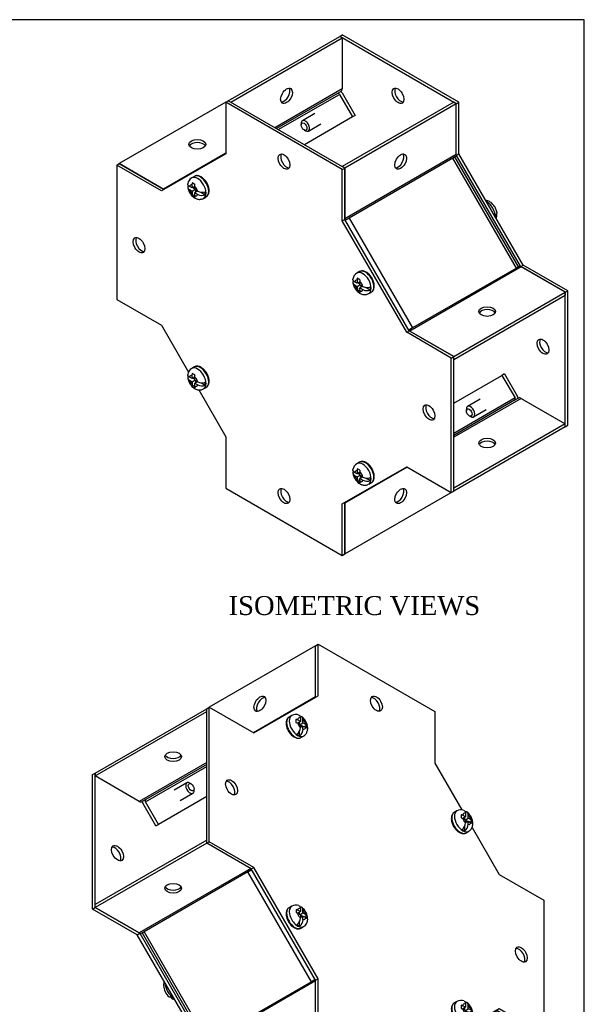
# Model space of a CAD drawing. Header units: inches. Extents: x 0.1 to 35.9, y -0.2 to 23.9.
# Tile 8 of 8: x 27 to 35.9, y 8.3 to 23.9. Entities that reach past the tile are written whole.
import ezdxf
from ezdxf.enums import TextEntityAlignment as Align

# ---------------------------------------------------------------- set-up
doc = ezdxf.new("R2010")
doc.units = ezdxf.units.IN
doc.header["$MEASUREMENT"] = 0
for name, color, linetype in [('COM55579-1', 7, 'Continuous'), ('COM55580-1', 7, 'Continuous'), ('Default', 7, 'Continuous'), ('SCS19491', 7, 'Continuous')]:
    doc.layers.add(name, color=color, linetype=linetype)
doc.styles.add('SEACAD_Times_New_Roman', font='times.ttf')

# ---------------------------------------------------------------- blocks, each defined once
blk = doc.blocks.new('SE4')
at = {"layer": 'COM55579-1', "color": 7, "linetype": 'Continuous'}
for p, q in [((32.068, 23.673), (32.108, 23.697)), ((33.916, 22.606), (32.068, 23.673)), ((32.068, 23.673), (32.068, 23.673)), ((33.957, 22.63), (32.108, 23.697)), ((30.34, 22.676), (30.381, 22.699)), ((30.34, 22.676), (30.34, 22.675)), ((30.341, 22.676), (30.34, 22.676)), ((30.381, 22.699), (30.381, 22.699)), ((30.26, 22.629), (30.3, 22.652)), ((32.108, 21.562), (30.26, 22.629)), ((30.26, 22.629), (30.26, 21.812)), ((32.149, 21.585), (30.3, 22.652)), ((33.916, 22.606), (33.957, 22.63)), ((33.916, 22.606), (33.916, 22.606)), ((33.957, 21.813), (33.957, 22.63)), ((30.26, 21.812), (29.24, 21.223)), ((33.917, 21.79), (33.957, 21.813)), ((34.934, 20.026), (33.919, 21.785)), ((34.977, 20.046), (33.957, 21.813)), ((28.532, 21.631), (28.573, 21.655)), ((28.532, 21.631), (28.532, 19.497)), ((29.24, 21.223), (28.532, 21.631)), ((29.28, 21.246), (28.573, 21.655)), ((32.108, 21.562), (32.149, 21.585)), ((32.108, 20.745), (32.108, 21.562)), ((32.149, 20.768), (32.149, 21.585)), ((32.108, 20.745), (32.149, 20.768)), ((33.129, 18.978), (32.108, 20.745)), ((33.169, 19.001), (32.149, 20.768)), ((34.937, 20.023), (34.977, 20.046)), ((35.644, 19.614), (34.94, 20.02)), ((35.684, 19.637), (34.977, 20.046)), ((35.644, 19.614), (35.684, 19.637)), ((35.644, 17.526), (35.644, 19.614)), ((35.684, 17.503), (35.684, 19.637)), ((28.532, 19.497), (29.24, 19.089)), ((29.24, 19.089), (29.669, 18.346)), ((33.129, 18.978), (33.169, 19.001)), ((33.836, 18.57), (33.129, 18.978)), ((33.876, 18.593), (33.169, 19.001)), ((33.836, 18.57), (33.876, 18.593)), ((33.876, 16.459), (33.876, 18.593)), ((33.836, 16.435), (33.836, 18.57)), ((29.831, 18.065), (30.26, 17.322)), ((35.644, 17.48), (35.684, 17.503)), ((30.26, 17.322), (30.26, 16.505)), ((32.108, 16.254), (33.129, 16.844)), ((33.129, 16.844), (33.836, 16.435)), ((30.26, 16.505), (32.108, 15.438)), ((33.836, 16.435), (33.876, 16.459)), ((32.108, 15.438), (32.108, 16.254)), ((32.149, 15.461), (32.149, 16.278)), ((32.108, 15.438), (32.149, 15.461))]:
    blk.add_line(p, q, dxfattribs=at)
for centre in [(32.992, 22.732), (31.184, 21.687), (28.886, 20.36), (35.29, 18.751), (33.482, 17.707), (31.184, 16.38)]:
    blk.add_ellipse(centre, major_axis=(0.066, -0.115), ratio=0.57735, dxfattribs=at)
for centre, major_axis in [((33.032, 22.755), (0.066, -0.115)), ((31.224, 21.71), (0.066, -0.115)), ((28.926, 20.383), (0.067, -0.115)), ((35.33, 18.774), (0.066, -0.115)), ((33.523, 17.73), (0.066, -0.115)), ((31.224, 16.403), (0.066, -0.115))]:
    blk.add_ellipse(centre, major_axis=major_axis, ratio=0.57735, start_param=3.44948, end_param=5.975298, dxfattribs=at)
at = {"layer": 'COM55580-1', "color": 7, "linetype": 'Continuous'}
for p, q in [((30.3, 22.652), (32.068, 23.673)), ((30.341, 22.629), (32.108, 23.649)), ((32.068, 23.673), (32.108, 23.649)), ((32.108, 23.649), (32.108, 22.842)), ((32.108, 22.842), (31.04, 22.225)), ((32.03, 22.767), (31.065, 22.211)), ((31.094, 22.194), (32.065, 22.754)), ((32.09, 22.802), (32.03, 22.767)), ((32.065, 22.754), (32.272, 22.396)), ((32.105, 22.777), (32.312, 22.419)), ((30.26, 22.629), (28.573, 21.655)), ((33.876, 22.629), (32.108, 21.608)), ((33.916, 22.606), (32.149, 21.585)), ((33.916, 22.606), (33.876, 22.629)), ((33.916, 21.798), (33.916, 22.606)), ((32.272, 22.396), (31.508, 21.955)), ((32.312, 22.419), (32.272, 22.396)), ((30.26, 21.821), (29.272, 21.251)), ((33.916, 21.798), (32.149, 20.777)), ((33.862, 21.743), (32.215, 20.792)), ((33.922, 21.778), (33.862, 21.743)), ((33.862, 21.743), (33.893, 21.761)), ((33.862, 21.743), (33.862, 21.743)), ((34.869, 19.998), (33.862, 21.743)), ((34.901, 20.016), (33.893, 21.761)), ((28.573, 21.655), (29.272, 21.251)), ((32.149, 21.585), (32.108, 21.608)), ((32.149, 21.585), (32.149, 20.777)), ((32.215, 20.792), (32.155, 20.757)), ((32.155, 20.757), (32.215, 20.792)), ((32.215, 20.792), (32.215, 20.792)), ((32.215, 20.792), (33.223, 19.047)), ((34.944, 20.018), (33.177, 18.997)), ((34.93, 20.033), (34.869, 19.998)), ((34.901, 20.016), (34.869, 19.998)), ((35.644, 19.614), (34.944, 20.018)), ((34.869, 19.998), (33.223, 19.047)), ((34.869, 19.998), (34.869, 19.998)), ((33.876, 18.593), (35.644, 19.614)), ((33.876, 18.547), (35.644, 19.567)), ((35.644, 19.614), (35.644, 19.567)), ((33.223, 19.047), (33.162, 19.012)), ((33.223, 19.047), (33.162, 19.012)), ((33.177, 18.997), (33.876, 18.593)), ((33.223, 19.047), (33.223, 19.047)), ((33.876, 18.593), (33.876, 18.593)), ((33.876, 17.853), (34.64, 18.294)), ((34.68, 18.317), (34.64, 18.294)), ((34.64, 18.294), (34.847, 17.936)), ((34.68, 18.317), (34.887, 17.959)), ((34.847, 17.936), (33.876, 17.375)), ((34.945, 17.929), (33.876, 17.313)), ((34.841, 17.899), (33.876, 17.342)), ((34.902, 17.934), (34.841, 17.899)), ((34.945, 17.929), (35.644, 17.526)), ((35.644, 17.526), (33.876, 16.505)), ((35.644, 17.479), (35.644, 17.526)), ((35.644, 17.479), (33.876, 16.459)), ((33.136, 16.839), (32.149, 16.269)), ((32.149, 15.461), (33.836, 16.435)), ((33.876, 16.459), (33.876, 16.505)), ((32.149, 16.269), (32.149, 15.461)), ((32.149, 15.461), (32.149, 15.461))]:
    blk.add_line(p, q, dxfattribs=at)
for centre, major_axis in [((31.224, 22.731), (-0.066, -0.115)), ((29.81, 21.961), (-0.133, 0)), ((33.033, 21.687), (-0.066, -0.115)), ((34.406, 19.308), (-0.133, 0)), ((34.406, 17.22), (0.133, 0)), ((33.033, 16.38), (0.066, 0.115))]:
    blk.add_ellipse(centre, major_axis=major_axis, ratio=0.57735, dxfattribs=at)
for centre, major_axis, ratio, start_param, end_param in [((31.184, 22.754), (-0.066, -0.115), 0.57735, 0.307887, 2.833706), ((32.047, 22.877), (-0.043, 0.0745), 0.57735, 3.141593, 3.926991), ((32.044, 22.742), (0.0145, -0.0251), 0.816497, 1.570796, 3.141593), ((32.044, 22.742), (0.043, -0.0745), 0.816497, 1.570796, 1.914747), ((29.81, 21.914), (-0.133, 0), 0.57735, 3.44948, 5.975298), ((32.992, 21.71), (-0.066, -0.115), 0.57735, 0.307887, 2.833706), ((33.937, 21.786), (-0.0145, 0.0251), 0.57735, 0.785398, 1.570796), ((29.272, 21.275), (-0.0145, 0.0251), 0.57735, 2.356194, 2.921263), ((32.169, 20.766), (-0.0145, 0.0251), 0.57735, 0.785398, 1.570796), ((34.944, 20.041), (0.0145, -0.0251), 0.57735, 4.712389, 5.497787), ((34.406, 19.261), (-0.133, 0), 0.57735, 3.44948, 5.975298), ((33.177, 19.021), (-0.0145, 0.0251), 0.57735, 1.570796, 2.356194), ((34.826, 17.924), (0.0145, -0.0251), 0.816497, 0, 1.570796), ((34.826, 17.924), (0.043, -0.0745), 0.816497, 1.226845, 1.570796), ((34.945, 17.859), (-0.043, 0.0745), 0.57735, 5.497787, 6.283185), ((34.406, 17.173), (0.133, 0), 0.57735, 0.307887, 2.833706), ((32.992, 16.403), (0.066, 0.115), 0.57735, 3.44948, 5.975298), ((32.169, 16.257), (-0.0145, 0.0251), 0.57735, 0.22033, 0.785398)]:
    blk.add_ellipse(centre, major_axis=major_axis, ratio=ratio, start_param=start_param, end_param=end_param, dxfattribs=at)
at = {"layer": 'SCS19491', "color": 7, "linetype": 'Continuous'}
for p, q in [((31.675, 22.451), (31.476, 22.336)), ((31.456, 22.293), (31.456, 22.268)), ((31.502, 22.188), (31.523, 22.176)), ((31.571, 22.172), (31.77, 22.287)), ((29.763, 21.453), (29.721, 21.429)), ((29.726, 21.269), (29.685, 21.292)), ((29.727, 21.348), (29.724, 21.319)), ((29.724, 21.319), (29.726, 21.269)), ((29.766, 21.293), (29.726, 21.269)), ((29.769, 21.325), (29.727, 21.348)), ((29.736, 21.275), (29.768, 21.257)), ((29.768, 21.244), (29.766, 21.299)), ((29.685, 21.243), (29.727, 21.219)), ((29.727, 21.219), (29.77, 21.244)), ((29.727, 21.219), (29.729, 21.167)), ((29.771, 21.166), (29.733, 21.144)), ((29.733, 21.144), (29.775, 21.122)), ((29.817, 21.216), (29.768, 21.244)), ((29.812, 21.219), (29.77, 21.195)), ((29.77, 21.195), (29.817, 21.167)), ((29.771, 21.142), (29.77, 21.195)), ((29.775, 21.122), (29.771, 21.142)), ((29.781, 21.237), (29.782, 21.202)), ((29.863, 21.202), (29.934, 21.161)), ((29.908, 21.104), (29.951, 21.129)), ((32.382, 19.942), (32.34, 19.917)), ((32.344, 19.757), (32.304, 19.78)), ((32.304, 19.731), (32.346, 19.707)), ((32.346, 19.836), (32.343, 19.807)), ((32.343, 19.807), (32.344, 19.757)), ((32.385, 19.781), (32.344, 19.757)), ((32.387, 19.813), (32.346, 19.836)), ((32.346, 19.707), (32.388, 19.732)), ((32.346, 19.707), (32.348, 19.655)), ((32.355, 19.763), (32.386, 19.745)), ((32.387, 19.733), (32.385, 19.787)), ((32.435, 19.705), (32.387, 19.733)), ((32.431, 19.707), (32.388, 19.683)), ((32.399, 19.725), (32.401, 19.69)), ((32.481, 19.69), (32.553, 19.649)), ((32.389, 19.654), (32.352, 19.633)), ((32.352, 19.633), (32.394, 19.61)), ((32.388, 19.683), (32.435, 19.656)), ((32.39, 19.63), (32.388, 19.683)), ((32.394, 19.61), (32.39, 19.63)), ((32.527, 19.592), (32.57, 19.617)), ((29.763, 18.43), (29.721, 18.405)), ((29.727, 18.324), (29.724, 18.295)), ((29.724, 18.295), (29.726, 18.245)), ((29.769, 18.301), (29.727, 18.324)), ((29.726, 18.245), (29.685, 18.268)), ((29.685, 18.219), (29.727, 18.195)), ((29.766, 18.269), (29.726, 18.245)), ((29.727, 18.195), (29.77, 18.22)), ((29.727, 18.195), (29.729, 18.143)), ((29.771, 18.142), (29.733, 18.121)), ((29.736, 18.251), (29.768, 18.233)), ((29.768, 18.221), (29.766, 18.275)), ((29.817, 18.193), (29.768, 18.221)), ((29.812, 18.195), (29.77, 18.171)), ((29.77, 18.171), (29.817, 18.144)), ((29.771, 18.118), (29.77, 18.171)), ((29.781, 18.213), (29.782, 18.178)), ((29.863, 18.178), (29.934, 18.137)), ((29.733, 18.121), (29.775, 18.098)), ((29.775, 18.098), (29.771, 18.118)), ((29.908, 18.08), (29.951, 18.105)), ((34.294, 17.916), (34.094, 17.8)), ((34.075, 17.757), (34.075, 17.732)), ((34.189, 17.636), (34.389, 17.751)), ((34.121, 17.653), (34.142, 17.64)), ((32.382, 16.918), (32.34, 16.893)), ((32.344, 16.733), (32.304, 16.756)), ((32.346, 16.812), (32.343, 16.783)), ((32.343, 16.783), (32.344, 16.733)), ((32.385, 16.757), (32.344, 16.733)), ((32.387, 16.789), (32.346, 16.812)), ((32.355, 16.739), (32.386, 16.721)), ((32.387, 16.709), (32.385, 16.763)), ((32.304, 16.707), (32.346, 16.683)), ((32.346, 16.683), (32.388, 16.708)), ((32.346, 16.683), (32.348, 16.631)), ((32.389, 16.63), (32.352, 16.609)), ((32.352, 16.609), (32.394, 16.586)), ((32.435, 16.681), (32.387, 16.709)), ((32.431, 16.683), (32.388, 16.659)), ((32.388, 16.659), (32.435, 16.632)), ((32.39, 16.606), (32.388, 16.659)), ((32.394, 16.586), (32.39, 16.606)), ((32.399, 16.701), (32.401, 16.666)), ((32.481, 16.666), (32.553, 16.625)), ((32.527, 16.568), (32.57, 16.593))]:
    blk.add_line(p, q, dxfattribs=at)
for centre, radius, start, end in [((29.786, 21.318), 0.128, 120.0087, 172.2616), ((29.876, 21.302), 0.11, 167.8747, 181.5442), ((29.805, 21.169), 0.0757, 181.1704, 198.6217), ((29.883, 21.344), 0.144, 242.6435, 290.9722), ((29.883, 21.295), 0.144, 242.6431, 290.9725), ((34.431, 20.84), 0.128, 336.2238, 352.2605), ((32.404, 19.806), 0.128, 120.0087, 172.2616), ((32.495, 19.79), 0.11, 167.8747, 181.5442), ((32.501, 19.832), 0.144, 242.6435, 290.9722), ((32.423, 19.657), 0.0757, 181.1704, 198.6217), ((32.501, 19.783), 0.144, 242.6431, 290.9725), ((29.786, 18.294), 0.128, 120.0087, 172.2616), ((29.876, 18.278), 0.11, 167.8747, 181.5442), ((29.805, 18.145), 0.0757, 181.1704, 198.6217), ((29.883, 18.32), 0.144, 242.6435, 290.9722), ((29.883, 18.271), 0.144, 242.6431, 290.9725), ((32.404, 16.782), 0.128, 120.0087, 172.2616), ((32.495, 16.766), 0.11, 167.8747, 181.5442), ((32.423, 16.633), 0.0757, 181.1704, 198.6217), ((32.501, 16.808), 0.144, 242.6435, 290.9722), ((32.501, 16.759), 0.144, 242.6431, 290.9725)]:
    blk.add_arc(centre, radius, start, end, dxfattribs=at)
for centre, major_axis, start_param, end_param in [((31.523, 22.254), (-0.0475, 0.0823), 2.356194, 6.283185), ((31.523, 22.254), (-0.0475, 0.0823), 0, 0.785398), ((29.815, 21.267), (0.094, -0.162), 0, 3.13907), ((29.857, 21.291), (-0.094, 0.162), 3.141593, 6.283185), ((29.751, 21.23), (0.0488, -0.0844), 2.760151, 3.614224), ((29.751, 21.23), (0.0488, -0.0844), 1.098165, 2.133766), ((29.751, 21.23), (-0.0488, 0.0844), 1.098165, 2.03117), ((29.751, 21.23), (-0.0487, 0.0844), 2.657556, 3.614224), ((29.815, 21.267), (0.094, -0.162), 6.278805, 6.283185), ((29.804, 21.26), (0.093, -0.161), 0.623612, 0.947184), ((34.402, 20.892), (-0.094, 0.162), 3.906158, 5.51862), ((34.412, 20.898), (0.093, -0.161), 0.623612, 0.947184), ((32.433, 19.755), (0.094, -0.162), 0, 3.13907), ((32.476, 19.779), (-0.094, 0.162), 3.141593, 6.283185), ((32.37, 19.718), (0.0488, -0.0844), 2.760151, 3.614224), ((32.37, 19.718), (-0.0487, 0.0844), 1.098165, 2.03117), ((32.37, 19.718), (0.0488, -0.0844), 1.098165, 2.133766), ((32.423, 19.749), (0.093, -0.161), 0.623612, 0.947184), ((32.37, 19.718), (-0.0488, 0.0844), 2.657556, 3.614224), ((32.433, 19.755), (0.094, -0.162), 6.278805, 6.283185), ((29.857, 18.267), (-0.094, 0.162), 3.141593, 6.283185), ((29.751, 18.206), (0.0487, -0.0844), 2.760151, 3.614224), ((29.815, 18.243), (0.094, -0.162), 0, 3.13907), ((29.751, 18.206), (-0.0487, 0.0844), 1.098165, 2.03117), ((29.751, 18.206), (0.0487, -0.0844), 1.098165, 2.133766), ((29.751, 18.206), (-0.0488, 0.0844), 2.657556, 3.614224), ((29.804, 18.237), (0.093, -0.161), 0.623612, 0.947184), ((29.815, 18.243), (0.094, -0.162), 6.278805, 6.283185), ((34.142, 17.718), (-0.0475, 0.0823), 2.356194, 6.283185), ((34.142, 17.718), (-0.0475, 0.0823), 0, 0.785398), ((32.433, 16.731), (0.094, -0.162), 0, 3.13907), ((32.476, 16.755), (-0.094, 0.162), 3.141593, 6.283185), ((32.37, 16.694), (0.0487, -0.0844), 2.760151, 3.614224), ((32.37, 16.694), (0.0488, -0.0844), 1.098165, 2.133766), ((32.37, 16.694), (-0.0487, 0.0844), 1.098165, 2.03117), ((32.37, 16.694), (-0.0487, 0.0844), 2.657556, 3.614224), ((32.433, 16.731), (0.094, -0.162), 6.278805, 6.283185), ((32.423, 16.725), (0.093, -0.161), 0.623612, 0.947184)]:
    blk.add_ellipse(centre, major_axis=major_axis, ratio=0.57735, start_param=start_param, end_param=end_param, dxfattribs=at)
for centre in [(31.502, 22.242), (34.121, 17.706)]:
    blk.add_ellipse(centre, major_axis=(0.0325, -0.0563), ratio=0.57735, dxfattribs=at)
for points, knots in [([(29.949, 21.128), (29.955, 21.132), (29.965, 21.138), (29.978, 21.153), (29.989, 21.173), (29.995, 21.195), (29.998, 21.22), (29.996, 21.248), (29.991, 21.277), (29.982, 21.306), (29.969, 21.335), (29.953, 21.363), (29.935, 21.388), (29.914, 21.411), (29.892, 21.431), (29.869, 21.447), (29.844, 21.458), (29.821, 21.464), (29.798, 21.465), (29.778, 21.461), (29.768, 21.456), (29.763, 21.453)], [0, 0, 0, 0, 0.042979, 0.092592, 0.142831, 0.194859, 0.248815, 0.303973, 0.359444, 0.414778, 0.469945, 0.525034, 0.580174, 0.635463, 0.691046, 0.747056, 0.803534, 0.860097, 0.909898, 0.963311, 1, 1, 1, 1]), ([(29.685, 21.292), (29.682, 21.294), (29.678, 21.297), (29.672, 21.302), (29.669, 21.304), (29.665, 21.31), (29.663, 21.313), (29.66, 21.319), (29.659, 21.322), (29.658, 21.328), (29.658, 21.331), (29.658, 21.335), (29.658, 21.335), (29.658, 21.335)], [0, 0, 0, 0, 0.125, 0.125, 0.25, 0.25, 0.375, 0.375, 0.5, 0.5, 0.625, 0.625, 0.6404331, 0.6404331, 0.6404331, 0.6404331]), ([(29.669, 21.306), (29.668, 21.305), (29.667, 21.304), (29.664, 21.3), (29.662, 21.297), (29.659, 21.291), (29.658, 21.288), (29.658, 21.282), (29.658, 21.279), (29.659, 21.273), (29.66, 21.27), (29.663, 21.264), (29.665, 21.261), (29.669, 21.255), (29.672, 21.253), (29.678, 21.248), (29.682, 21.245), (29.685, 21.243)], [0.0718773, 0.0718773, 0.0718773, 0.0718773, 0.125, 0.125, 0.25, 0.25, 0.375, 0.375, 0.5, 0.5, 0.625, 0.625, 0.75, 0.75, 0.875, 0.875, 1, 1, 1, 1]), ([(29.659, 21.276), (29.659, 21.273), (29.66, 21.261), (29.667, 21.238), (29.679, 21.209), (29.695, 21.181), (29.714, 21.155), (29.736, 21.132), (29.761, 21.113), (29.786, 21.1), (29.812, 21.091), (29.837, 21.087), (29.862, 21.088), (29.887, 21.093), (29.9, 21.1), (29.907, 21.104)], [0, 0, 0, 0, 0.023532, 0.109533, 0.196104, 0.28289, 0.37055, 0.459859, 0.551906, 0.634186, 0.712668, 0.787652, 0.860257, 0.931522, 1, 1, 1, 1]), ([(34.558, 20.882), (34.558, 20.885), (34.556, 20.897), (34.549, 20.92), (34.538, 20.949), (34.522, 20.977), (34.503, 21.003), (34.48, 21.026), (34.456, 21.045), (34.43, 21.059), (34.407, 21.067), (34.392, 21.069), (34.386, 21.07)], [0, 0, 0, 0, 0.0234318, 0.1092325, 0.1956017, 0.2821849, 0.3696405, 0.4587422, 0.5505746, 0.6326626, 0.710962, 0.7651586, 0.7651586, 0.7651586, 0.7651586]), ([(34.558, 20.882), (34.559, 20.879), (34.559, 20.876), (34.558, 20.87), (34.557, 20.867), (34.555, 20.861), (34.553, 20.858), (34.548, 20.853), (34.545, 20.85), (34.542, 20.848)], [0.5068332, 0.5068332, 0.5068332, 0.5068332, 0.625, 0.625, 0.75, 0.75, 0.875, 0.875, 1, 1, 1, 1]), ([(34.542, 20.799), (34.545, 20.801), (34.548, 20.804), (34.553, 20.809), (34.555, 20.812), (34.557, 20.818), (34.558, 20.821), (34.559, 20.827), (34.559, 20.83), (34.558, 20.837), (34.557, 20.84), (34.554, 20.846), (34.552, 20.849), (34.549, 20.852), (34.548, 20.853), (34.548, 20.853)], [0, 0, 0, 0, 0.125, 0.125, 0.25, 0.25, 0.375, 0.375, 0.5, 0.5, 0.625, 0.625, 0.75, 0.75, 0.7800931, 0.7800931, 0.7800931, 0.7800931]), ([(32.568, 19.616), (32.574, 19.62), (32.584, 19.626), (32.597, 19.642), (32.607, 19.661), (32.614, 19.683), (32.616, 19.708), (32.615, 19.736), (32.61, 19.765), (32.6, 19.794), (32.588, 19.823), (32.572, 19.851), (32.554, 19.876), (32.533, 19.899), (32.511, 19.919), (32.487, 19.935), (32.463, 19.946), (32.439, 19.952), (32.417, 19.953), (32.397, 19.949), (32.387, 19.944), (32.382, 19.941)], [0, 0, 0, 0, 0.042979, 0.092592, 0.142831, 0.194859, 0.248815, 0.303973, 0.359444, 0.414778, 0.469945, 0.525034, 0.580174, 0.635463, 0.691046, 0.747056, 0.803534, 0.860097, 0.909898, 0.963311, 1, 1, 1, 1]), ([(32.304, 19.78), (32.3, 19.782), (32.297, 19.785), (32.291, 19.79), (32.288, 19.793), (32.283, 19.798), (32.281, 19.801), (32.278, 19.807), (32.277, 19.81), (32.276, 19.816), (32.276, 19.819), (32.277, 19.823), (32.277, 19.823), (32.277, 19.823)], [0, 0, 0, 0, 0.125, 0.125, 0.25, 0.25, 0.375, 0.375, 0.5, 0.5, 0.625, 0.625, 0.6404331, 0.6404331, 0.6404331, 0.6404331]), ([(32.288, 19.795), (32.287, 19.793), (32.286, 19.792), (32.283, 19.788), (32.281, 19.785), (32.278, 19.779), (32.277, 19.776), (32.276, 19.77), (32.276, 19.767), (32.277, 19.761), (32.278, 19.758), (32.281, 19.752), (32.283, 19.749), (32.288, 19.743), (32.291, 19.741), (32.297, 19.736), (32.3, 19.733), (32.304, 19.731)], [0.0718773, 0.0718773, 0.0718773, 0.0718773, 0.125, 0.125, 0.25, 0.25, 0.375, 0.375, 0.5, 0.5, 0.625, 0.625, 0.75, 0.75, 0.875, 0.875, 1, 1, 1, 1]), ([(32.277, 19.764), (32.278, 19.761), (32.279, 19.75), (32.286, 19.726), (32.298, 19.697), (32.313, 19.669), (32.333, 19.643), (32.355, 19.62), (32.38, 19.602), (32.405, 19.588), (32.431, 19.579), (32.456, 19.575), (32.481, 19.576), (32.505, 19.581), (32.519, 19.588), (32.526, 19.592)], [0, 0, 0, 0, 0.023532, 0.109533, 0.196104, 0.28289, 0.37055, 0.459859, 0.551906, 0.634186, 0.712668, 0.787652, 0.860257, 0.931522, 1, 1, 1, 1]), ([(29.949, 18.104), (29.955, 18.108), (29.965, 18.114), (29.978, 18.13), (29.989, 18.149), (29.995, 18.171), (29.998, 18.196), (29.996, 18.224), (29.991, 18.253), (29.982, 18.282), (29.969, 18.311), (29.953, 18.339), (29.935, 18.364), (29.914, 18.387), (29.892, 18.407), (29.869, 18.423), (29.844, 18.434), (29.821, 18.44), (29.798, 18.441), (29.778, 18.437), (29.768, 18.432), (29.763, 18.429)], [0, 0, 0, 0, 0.042979, 0.092592, 0.142831, 0.194859, 0.248815, 0.303973, 0.359444, 0.414778, 0.469945, 0.525034, 0.580174, 0.635463, 0.691046, 0.747056, 0.803534, 0.860097, 0.909898, 0.963311, 1, 1, 1, 1]), ([(29.685, 18.268), (29.682, 18.271), (29.678, 18.273), (29.672, 18.278), (29.669, 18.281), (29.665, 18.286), (29.663, 18.289), (29.66, 18.295), (29.659, 18.298), (29.658, 18.304), (29.658, 18.307), (29.658, 18.311), (29.658, 18.311), (29.658, 18.311)], [0, 0, 0, 0, 0.125, 0.125, 0.25, 0.25, 0.375, 0.375, 0.5, 0.5, 0.625, 0.625, 0.6404331, 0.6404331, 0.6404331, 0.6404331]), ([(29.669, 18.283), (29.668, 18.281), (29.667, 18.28), (29.664, 18.276), (29.662, 18.273), (29.659, 18.267), (29.658, 18.264), (29.658, 18.258), (29.658, 18.255), (29.659, 18.249), (29.66, 18.246), (29.663, 18.24), (29.665, 18.237), (29.669, 18.232), (29.672, 18.229), (29.678, 18.224), (29.682, 18.222), (29.685, 18.219)], [0.0718773, 0.0718773, 0.0718773, 0.0718773, 0.125, 0.125, 0.25, 0.25, 0.375, 0.375, 0.5, 0.5, 0.625, 0.625, 0.75, 0.75, 0.875, 0.875, 1, 1, 1, 1]), ([(29.659, 18.253), (29.659, 18.25), (29.66, 18.238), (29.667, 18.214), (29.679, 18.185), (29.695, 18.157), (29.714, 18.132), (29.736, 18.108), (29.761, 18.09), (29.786, 18.076), (29.812, 18.067), (29.837, 18.063), (29.862, 18.064), (29.887, 18.069), (29.9, 18.076), (29.907, 18.08)], [0, 0, 0, 0, 0.023532, 0.109533, 0.196104, 0.28289, 0.37055, 0.459859, 0.551906, 0.634186, 0.712668, 0.787652, 0.860257, 0.931522, 1, 1, 1, 1]), ([(32.568, 16.593), (32.574, 16.596), (32.584, 16.602), (32.597, 16.618), (32.607, 16.637), (32.614, 16.659), (32.616, 16.684), (32.615, 16.712), (32.61, 16.741), (32.6, 16.77), (32.588, 16.799), (32.572, 16.827), (32.554, 16.852), (32.533, 16.875), (32.511, 16.895), (32.487, 16.911), (32.463, 16.922), (32.439, 16.928), (32.417, 16.929), (32.397, 16.925), (32.387, 16.92), (32.382, 16.917)], [0, 0, 0, 0, 0.042979, 0.092592, 0.142831, 0.194859, 0.248815, 0.303973, 0.359444, 0.414778, 0.469945, 0.525034, 0.580174, 0.635463, 0.691046, 0.747056, 0.803534, 0.860097, 0.909898, 0.963311, 1, 1, 1, 1]), ([(32.304, 16.756), (32.3, 16.759), (32.297, 16.761), (32.291, 16.766), (32.288, 16.769), (32.283, 16.774), (32.281, 16.777), (32.278, 16.783), (32.277, 16.786), (32.276, 16.792), (32.276, 16.795), (32.277, 16.799), (32.277, 16.799), (32.277, 16.8)], [0, 0, 0, 0, 0.125, 0.125, 0.25, 0.25, 0.375, 0.375, 0.5, 0.5, 0.625, 0.625, 0.6404331, 0.6404331, 0.6404331, 0.6404331]), ([(32.288, 16.771), (32.287, 16.77), (32.286, 16.768), (32.283, 16.764), (32.281, 16.762), (32.278, 16.756), (32.277, 16.752), (32.276, 16.746), (32.276, 16.743), (32.277, 16.737), (32.278, 16.734), (32.281, 16.728), (32.283, 16.725), (32.288, 16.72), (32.291, 16.717), (32.297, 16.712), (32.3, 16.71), (32.304, 16.707)], [0.0718773, 0.0718773, 0.0718773, 0.0718773, 0.125, 0.125, 0.25, 0.25, 0.375, 0.375, 0.5, 0.5, 0.625, 0.625, 0.75, 0.75, 0.875, 0.875, 1, 1, 1, 1]), ([(32.277, 16.741), (32.278, 16.738), (32.279, 16.726), (32.286, 16.702), (32.298, 16.673), (32.313, 16.645), (32.333, 16.62), (32.355, 16.596), (32.38, 16.578), (32.405, 16.564), (32.431, 16.555), (32.456, 16.551), (32.481, 16.552), (32.505, 16.557), (32.519, 16.564), (32.526, 16.568)], [0, 0, 0, 0, 0.023532, 0.109533, 0.196104, 0.28289, 0.37055, 0.459859, 0.551906, 0.634186, 0.712668, 0.787652, 0.860257, 0.931522, 1, 1, 1, 1])]:
    blk.add_open_spline(points, degree=3, knots=knots, dxfattribs=at)
blk = doc.blocks.new('SE5')
at = {"layer": 'COM55579-1', "color": 7, "linetype": 'Continuous'}
for p, q in [((31.685, 14.004), (31.725, 14.027)), ((31.685, 13.187), (31.685, 14.004)), ((31.725, 14.027), (33.574, 12.96)), ((31.725, 13.21), (31.725, 14.027)), ((30.705, 12.621), (31.725, 13.21)), ((29.958, 13.006), (29.998, 13.029)), ((29.958, 10.872), (29.958, 13.006)), ((29.998, 10.895), (29.998, 13.029)), ((29.998, 13.029), (30.705, 12.621)), ((33.574, 12.96), (33.574, 12.143)), ((33.574, 12.143), (34.003, 11.4)), ((28.15, 11.962), (28.19, 11.985)), ((28.15, 9.827), (28.15, 11.962)), ((28.19, 9.851), (28.19, 11.985)), ((28.19, 11.985), (28.191, 11.985)), ((34.165, 11.119), (34.594, 10.376)), ((29.958, 10.872), (29.998, 10.895)), ((30.665, 10.464), (29.958, 10.872)), ((30.705, 10.487), (29.998, 10.895)), ((30.665, 10.464), (30.705, 10.487)), ((31.725, 8.72), (30.705, 10.487)), ((31.685, 8.696), (30.665, 10.464)), ((34.594, 10.376), (35.301, 9.968)), ((28.15, 9.827), (28.19, 9.851)), ((28.89, 9.447), (28.19, 9.851)), ((35.301, 9.968), (35.301, 7.833)), ((28.857, 9.419), (28.15, 9.827)), ((28.857, 9.419), (28.896, 9.442)), ((29.878, 7.652), (28.857, 9.419)), ((29.915, 7.681), (28.901, 9.437)), ((31.685, 8.696), (31.725, 8.72)), ((31.685, 7.88), (31.685, 8.696)), ((31.725, 7.903), (31.725, 8.72)), ((34.594, 8.241), (33.574, 7.652)), ((35.261, 7.81), (34.554, 8.218)), ((35.301, 7.833), (34.594, 8.241)), ((31.685, 7.88), (31.725, 7.903)), ((33.533, 6.813), (31.685, 7.88)), ((33.574, 6.836), (31.725, 7.903)), ((35.261, 7.81), (35.301, 7.833)), ((29.878, 7.652), (29.917, 7.674)), ((29.878, 6.835), (29.878, 7.652)), ((33.574, 7.652), (33.574, 6.836)), ((29.878, 6.835), (29.918, 6.859)), ((31.726, 5.768), (29.878, 6.835)), ((31.766, 5.792), (29.918, 6.859)), ((29.918, 6.859), (29.918, 6.859)), ((33.533, 6.813), (33.574, 6.836)), ((31.726, 5.768), (31.766, 5.792))]:
    blk.add_line(p, q, dxfattribs=at)
for centre, major_axis in [((32.65, 13.085), (0.066, -0.115)), ((30.352, 11.758), (0.067, -0.115)), ((28.544, 10.714), (0.067, -0.115)), ((34.948, 9.105), (0.066, -0.115)), ((32.65, 7.778), (0.067, -0.115)), ((30.842, 6.733), (0.067, -0.115))]:
    blk.add_ellipse(centre, major_axis=major_axis, ratio=0.57735, dxfattribs=at)
for centre, major_axis in [((32.609, 13.062), (0.067, -0.115)), ((30.311, 11.735), (0.067, -0.115)), ((28.504, 10.69), (0.066, -0.115)), ((34.907, 9.081), (0.067, -0.115)), ((32.609, 7.754), (0.067, -0.115)), ((30.802, 6.71), (0.067, -0.115))]:
    blk.add_ellipse(centre, major_axis=major_axis, ratio=0.57735, start_param=0.307887, end_param=2.833706, dxfattribs=at)
at = {"layer": 'COM55580-1', "color": 7, "linetype": 'Continuous'}
for p, q in [((31.685, 14.003), (29.999, 13.029)), ((31.685, 13.195), (30.698, 12.625)), ((28.191, 11.985), (29.958, 13.005)), ((28.191, 11.939), (29.958, 12.959)), ((29.958, 12.151), (28.89, 11.535)), ((28.988, 11.529), (29.958, 12.089)), ((29.958, 12.122), (28.994, 11.566)), ((28.191, 11.985), (28.191, 11.939)), ((28.89, 11.535), (28.191, 11.939)), ((28.994, 11.566), (28.933, 11.531)), ((29.958, 11.611), (29.195, 11.17)), ((29.154, 11.147), (28.947, 11.505)), ((29.195, 11.17), (28.988, 11.529)), ((29.154, 11.147), (29.195, 11.17)), ((29.958, 10.918), (28.19, 9.897)), ((29.958, 10.871), (28.19, 9.851)), ((29.958, 10.871), (29.958, 10.872)), ((30.658, 10.468), (29.958, 10.871)), ((30.658, 10.468), (28.89, 9.447)), ((30.611, 10.417), (28.965, 9.467)), ((30.671, 10.452), (30.611, 10.417)), ((30.611, 10.417), (30.672, 10.452)), ((30.611, 10.417), (30.611, 10.417)), ((31.619, 8.672), (30.611, 10.417)), ((28.19, 9.851), (28.19, 9.897)), ((28.19, 9.851), (28.89, 9.447)), ((28.965, 9.467), (28.904, 9.432)), ((28.934, 9.449), (28.965, 9.467)), ((28.934, 9.449), (29.941, 7.704)), ((28.965, 9.467), (28.965, 9.467)), ((28.965, 9.467), (29.972, 7.722)), ((31.685, 8.687), (29.918, 7.666)), ((31.619, 8.672), (29.973, 7.722)), ((31.679, 8.707), (31.619, 8.672)), ((31.679, 8.707), (31.619, 8.672)), ((31.619, 8.672), (31.619, 8.672)), ((34.562, 8.213), (33.574, 7.643)), ((35.261, 7.809), (34.562, 8.213)), ((29.918, 6.859), (31.685, 7.88)), ((29.958, 6.836), (31.726, 7.856)), ((31.685, 7.88), (31.726, 7.856)), ((29.973, 7.722), (29.912, 7.687)), ((29.918, 7.666), (29.918, 6.859)), ((29.972, 7.722), (29.941, 7.704)), ((29.973, 7.722), (29.972, 7.722)), ((33.534, 6.812), (35.261, 7.809)), ((35.261, 7.809), (35.261, 7.81)), ((31.563, 7.069), (32.326, 7.51)), ((32.795, 7.239), (31.726, 6.622)), ((32.74, 7.271), (31.77, 6.71)), ((32.769, 7.254), (31.805, 6.697)), ((31.522, 7.045), (31.563, 7.069)), ((31.729, 6.687), (31.522, 7.045)), ((31.77, 6.71), (31.563, 7.069)), ((29.918, 6.859), (29.958, 6.836)), ((33.494, 6.835), (31.726, 5.815)), ((33.534, 6.812), (31.766, 5.792)), ((33.494, 6.836), (33.494, 6.835)), ((33.534, 6.812), (33.494, 6.835)), ((33.534, 6.813), (33.534, 6.812)), ((31.726, 5.815), (31.726, 6.622)), ((31.805, 6.697), (31.744, 6.662)), ((31.766, 5.792), (31.726, 5.815))]:
    blk.add_line(p, q, dxfattribs=at)
for centre, major_axis in [((30.802, 13.084), (0.067, 0.115)), ((29.428, 12.245), (0.133, 0)), ((29.428, 10.157), (-0.133, 0)), ((30.802, 7.778), (0.067, 0.115)), ((34.024, 7.503), (-0.133, 0)), ((32.61, 6.733), (-0.067, -0.115))]:
    blk.add_ellipse(centre, major_axis=major_axis, ratio=0.57735, dxfattribs=at)
for centre, major_axis, ratio, start_param, end_param in [((30.842, 13.061), (0.067, 0.115), 0.57735, 0.307887, 2.833706), ((31.665, 13.207), (0.0145, -0.0251), 0.57735, 0.312231, 0.555719), ((29.428, 12.291), (0.133, 0), 0.57735, 3.44948, 5.975298), ((29.008, 11.541), (-0.0145, 0.0251), 0.816497, 0, 1.570796), ((28.89, 11.605), (0.043, -0.0745), 0.57735, 5.497787, 6.283185), ((29.008, 11.541), (-0.043, 0.0745), 0.816497, 1.226845, 1.570796), ((30.658, 10.444), (-0.0145, 0.0251), 0.57735, 4.985775, 5.497787), ((29.428, 10.203), (-0.133, 0), 0.57735, 0.307887, 2.833706), ((28.89, 9.423), (-0.0145, 0.0251), 0.57735, 4.712389, 5.497787), ((31.665, 8.699), (0.0145, -0.0251), 0.57735, 0.977174, 1.29741), ((34.562, 8.189), (0.0145, -0.0251), 0.57735, 2.356194, 3.141593), ((30.842, 7.754), (0.067, 0.115), 0.57735, 0.307887, 2.833706), ((29.897, 7.678), (0.0145, -0.0251), 0.57735, 0.785398, 1.570796), ((34.024, 7.55), (-0.133, 0), 0.57735, 0.307887, 2.833706), ((32.65, 6.71), (-0.067, -0.115), 0.57735, 3.44948, 5.975298), ((31.787, 6.587), (0.043, -0.0745), 0.57735, 3.141593, 3.926991), ((31.79, 6.722), (-0.043, 0.0745), 0.816497, 1.570796, 1.914747), ((31.79, 6.722), (-0.0145, 0.0251), 0.816497, 1.570796, 3.141593)]:
    blk.add_ellipse(centre, major_axis=major_axis, ratio=ratio, start_param=start_param, end_param=end_param, dxfattribs=at)
at = {"layer": 'SCS19491', "color": 7, "linetype": 'Continuous'}
for p, q in [((31.307, 12.896), (31.264, 12.872)), ((31.373, 12.836), (31.374, 12.786)), ((31.443, 12.803), (31.397, 12.827)), ((31.443, 12.859), (31.443, 12.803)), ((31.485, 12.78), (31.485, 12.834)), ((31.374, 12.786), (31.401, 12.776)), ((31.443, 12.803), (31.398, 12.777)), ((31.401, 12.776), (31.443, 12.754)), ((31.432, 12.759), (31.432, 12.796)), ((31.432, 12.578), (31.432, 12.661)), ((31.441, 12.754), (31.485, 12.78)), ((31.443, 12.754), (31.443, 12.707)), ((31.476, 12.726), (31.443, 12.744)), ((31.485, 12.731), (31.443, 12.706)), ((31.53, 12.756), (31.485, 12.78)), ((31.485, 12.683), (31.485, 12.731)), ((31.485, 12.731), (31.529, 12.708)), ((31.504, 12.721), (31.546, 12.745)), ((31.546, 12.745), (31.53, 12.756)), ((31.547, 12.695), (31.546, 12.745)), ((31.452, 12.547), (31.494, 12.572)), ((29.645, 11.829), (29.445, 11.714)), ((29.713, 11.812), (29.692, 11.824)), ((29.759, 11.708), (29.759, 11.733)), ((29.54, 11.549), (29.74, 11.665)), ((33.925, 11.384), (33.883, 11.36)), ((33.992, 11.324), (33.993, 11.274)), ((33.993, 11.274), (34.019, 11.264)), ((34.062, 11.291), (34.015, 11.315)), ((34.062, 11.291), (34.017, 11.265)), ((34.019, 11.264), (34.062, 11.242)), ((34.051, 11.247), (34.051, 11.285)), ((34.06, 11.243), (34.104, 11.268)), ((34.062, 11.347), (34.062, 11.291)), ((34.104, 11.268), (34.104, 11.322)), ((34.149, 11.244), (34.104, 11.268)), ((34.051, 11.066), (34.051, 11.149)), ((34.104, 11.219), (34.061, 11.195)), ((34.062, 11.242), (34.062, 11.195)), ((34.095, 11.214), (34.062, 11.232)), ((34.104, 11.171), (34.104, 11.219)), ((34.104, 11.219), (34.148, 11.196)), ((34.123, 11.209), (34.164, 11.233)), ((34.164, 11.233), (34.149, 11.244)), ((34.166, 11.183), (34.164, 11.233)), ((34.07, 11.035), (34.113, 11.06)), ((31.307, 9.872), (31.264, 9.848)), ((31.375, 9.819), (31.377, 9.77)), ((31.377, 9.77), (31.398, 9.761)), ((31.398, 9.761), (31.443, 9.737)), ((31.443, 9.786), (31.399, 9.81)), ((31.443, 9.786), (31.399, 9.761)), ((31.432, 9.743), (31.432, 9.78)), ((31.441, 9.738), (31.485, 9.764)), ((31.443, 9.835), (31.443, 9.786)), ((31.443, 9.737), (31.443, 9.683)), ((31.476, 9.71), (31.443, 9.728)), ((31.485, 9.715), (31.443, 9.69)), ((31.485, 9.764), (31.485, 9.81)), ((31.527, 9.742), (31.485, 9.764)), ((31.485, 9.659), (31.485, 9.715)), ((31.485, 9.715), (31.531, 9.69)), ((31.506, 9.704), (31.546, 9.727)), ((31.546, 9.727), (31.527, 9.742)), ((31.549, 9.678), (31.546, 9.727)), ((31.432, 9.554), (31.432, 9.637)), ((31.452, 9.523), (31.494, 9.548)), ((33.925, 8.361), (33.883, 8.336)), ((33.992, 8.3), (33.993, 8.25)), ((34.062, 8.267), (34.015, 8.291)), ((34.062, 8.323), (34.062, 8.267)), ((34.104, 8.244), (34.104, 8.298)), ((33.993, 8.25), (34.019, 8.24)), ((34.062, 8.267), (34.017, 8.241)), ((34.019, 8.24), (34.062, 8.218)), ((34.051, 8.223), (34.051, 8.261)), ((34.051, 8.042), (34.051, 8.125)), ((34.06, 8.219), (34.104, 8.244)), ((34.104, 8.195), (34.061, 8.171)), ((34.062, 8.218), (34.062, 8.171)), ((34.095, 8.19), (34.062, 8.208)), ((34.149, 8.221), (34.104, 8.244)), ((34.104, 8.147), (34.104, 8.195)), ((34.104, 8.195), (34.148, 8.172)), ((34.123, 8.185), (34.164, 8.209)), ((34.164, 8.209), (34.149, 8.221)), ((34.166, 8.159), (34.164, 8.209)), ((34.07, 8.011), (34.113, 8.036)), ((32.263, 7.293), (32.064, 7.178)), ((32.332, 7.276), (32.311, 7.289)), ((32.378, 7.172), (32.378, 7.197)), ((32.159, 7.014), (32.358, 7.129))]:
    blk.add_line(p, q, dxfattribs=at)
for centre, radius, start, end in [((31.371, 12.786), 0.127, 67.993, 120.3661), ((31.346, 12.73), 0.109, 62.4434, 75.8103), ((31.299, 12.714), 0.144, 309.0275, 357.3569), ((31.342, 12.689), 0.144, 309.0278, 357.3565), ((31.497, 12.645), 0.07, 44.9702, 62.873), ((33.99, 11.274), 0.127, 67.993, 120.3661), ((33.965, 11.218), 0.109, 62.4434, 75.8103), ((33.918, 11.202), 0.144, 309.0275, 357.3569), ((33.96, 11.177), 0.144, 309.0278, 357.3565), ((34.116, 11.133), 0.07, 44.9702, 62.873), ((31.371, 9.762), 0.128, 68.0043, 120.1878), ((31.316, 9.662), 0.243, 1.9229, 50.7008), ((31.346, 9.71), 0.113, 62.3801, 75.361), ((31.501, 9.631), 0.0663, 44.2365, 62.8956), ((31.299, 9.69), 0.144, 309.0275, 357.3569), ((31.342, 9.665), 0.144, 309.0278, 357.3565), ((31.425, 9.664), 0.135, 300.9028, 2.7191), ((29.408, 8.619), 0.134, 154.9678, 182.74), ((29.517, 8.621), 0.243, 181.9237, 230.707), ((29.461, 8.521), 0.128, 247.9821, 264.0526), ((33.99, 8.25), 0.127, 67.993, 120.3661), ((33.965, 8.195), 0.109, 62.4434, 75.8103), ((33.918, 8.178), 0.144, 309.0275, 357.3569), ((33.96, 8.154), 0.144, 309.0278, 357.3565), ((34.116, 8.109), 0.07, 44.9702, 62.873)]:
    blk.add_arc(centre, radius, start, end, dxfattribs=at)
for centre, major_axis, start_param, end_param in [((31.358, 12.709), (0.094, -0.162), 3.141593, 6.283185), ((31.4, 12.734), (-0.094, 0.162), 0.001242, 3.140476), ((31.358, 12.709), (0.094, -0.162), 3.120178, 3.141593), ((31.464, 12.771), (0.0487, -0.0844), 2.668961, 3.704562), ((31.464, 12.771), (0.0488, -0.0844), 1.086759, 2.043428), ((31.464, 12.771), (-0.0488, 0.0844), 1.189355, 2.043428), ((31.464, 12.771), (-0.0488, 0.0844), 2.668961, 3.601967), ((31.411, 12.74), (0.093, -0.161), 5.336001, 5.659573), ((29.692, 11.747), (0.0475, -0.0823), 2.356194, 6.283185), ((29.692, 11.747), (0.0475, -0.0823), 0, 0.785398), ((33.977, 11.198), (0.094, -0.162), 3.141593, 6.283185), ((34.019, 11.222), (-0.094, 0.162), 0.001242, 3.140476), ((33.977, 11.198), (0.094, -0.162), 3.120178, 3.141593), ((34.083, 11.259), (0.0487, -0.0844), 2.668961, 3.704562), ((34.083, 11.259), (-0.0488, 0.0844), 1.189355, 2.043428), ((34.083, 11.259), (0.0488, -0.0844), 1.086759, 2.043428), ((34.083, 11.259), (-0.0488, 0.0844), 2.668961, 3.601967), ((34.03, 11.228), (0.093, -0.161), 5.336001, 5.659573), ((31.358, 9.686), (0.094, -0.162), 3.141593, 6.26177), ((31.4, 9.71), (-0.094, 0.162), 0, 3.142835), ((31.4, 9.71), (-0.094, 0.162), 6.282068, 6.283185), ((31.464, 9.747), (-0.0487, 0.0844), 1.086759, 2.043428), ((31.464, 9.747), (0.0488, -0.0844), 2.668961, 3.601967), ((31.464, 9.747), (0.0488, -0.0844), 1.189355, 2.043428), ((31.464, 9.747), (-0.0487, 0.0844), 2.668961, 3.704562), ((31.411, 9.716), (0.093, -0.161), 5.336001, 5.659573), ((31.358, 9.686), (0.094, -0.162), 6.26177, 6.283185), ((29.432, 8.573), (0.094, -0.162), 3.906158, 5.51862), ((29.422, 8.567), (0.093, -0.161), 5.336001, 5.659573), ((33.977, 8.174), (0.094, -0.162), 3.141593, 6.283185), ((34.019, 8.198), (-0.094, 0.162), 0.001242, 3.140476), ((33.977, 8.174), (0.094, -0.162), 3.120178, 3.141593), ((34.083, 8.235), (0.0488, -0.0844), 2.668961, 3.704562), ((34.083, 8.235), (0.0487, -0.0844), 1.086759, 2.043428), ((34.083, 8.235), (-0.0487, 0.0844), 1.189355, 2.043428), ((34.083, 8.235), (-0.0487, 0.0844), 2.668961, 3.601967), ((34.03, 8.204), (0.093, -0.161), 5.336001, 5.659573), ((32.311, 7.211), (0.0475, -0.0823), 2.356194, 6.283185), ((32.311, 7.211), (0.0475, -0.0823), 0, 0.785398)]:
    blk.add_ellipse(centre, major_axis=major_axis, ratio=0.57735, start_param=start_param, end_param=end_param, dxfattribs=at)
for centre in [(29.713, 11.759), (32.332, 7.223)]:
    blk.add_ellipse(centre, major_axis=(-0.0325, 0.0563), ratio=0.57735, dxfattribs=at)
for points, knots in [([(31.267, 12.873), (31.266, 12.872), (31.259, 12.87), (31.247, 12.859), (31.234, 12.843), (31.225, 12.823), (31.219, 12.8), (31.217, 12.774), (31.22, 12.746), (31.226, 12.717), (31.236, 12.688), (31.249, 12.659), (31.266, 12.632), (31.284, 12.607), (31.305, 12.585), (31.328, 12.566), (31.352, 12.551), (31.376, 12.541), (31.4, 12.536), (31.422, 12.536), (31.44, 12.54), (31.448, 12.545), (31.451, 12.547)], [0, 0, 0, 0, 0.007768, 0.057754, 0.107326, 0.157851, 0.21029, 0.264548, 0.319801, 0.375208, 0.430454, 0.485547, 0.540589, 0.595705, 0.650999, 0.70662, 0.762689, 0.819205, 0.875605, 0.924891, 0.97769, 1, 1, 1, 1]), ([(31.419, 12.904), (31.419, 12.904), (31.42, 12.904), (31.423, 12.902), (31.426, 12.901), (31.43, 12.897), (31.433, 12.894), (31.436, 12.889), (31.438, 12.886), (31.44, 12.879), (31.441, 12.875), (31.442, 12.867), (31.443, 12.863), (31.443, 12.859)], [0.3580166, 0.3580166, 0.3580166, 0.3580166, 0.375, 0.375, 0.5, 0.5, 0.625, 0.625, 0.75, 0.75, 0.875, 0.875, 1, 1, 1, 1]), ([(31.485, 12.834), (31.485, 12.839), (31.485, 12.843), (31.484, 12.851), (31.483, 12.854), (31.48, 12.861), (31.479, 12.864), (31.475, 12.87), (31.473, 12.872), (31.468, 12.876), (31.465, 12.878), (31.46, 12.88), (31.457, 12.881), (31.45, 12.882), (31.447, 12.881), (31.442, 12.881), (31.441, 12.88), (31.44, 12.88)], [0, 0, 0, 0, 0.125, 0.125, 0.25, 0.25, 0.375, 0.375, 0.5, 0.5, 0.625, 0.625, 0.75, 0.75, 0.875, 0.875, 0.9106006, 0.9106006, 0.9106006, 0.9106006]), ([(31.494, 12.572), (31.497, 12.574), (31.508, 12.579), (31.523, 12.594), (31.538, 12.613), (31.549, 12.636), (31.557, 12.66), (31.56, 12.686), (31.559, 12.714), (31.554, 12.743), (31.544, 12.773), (31.531, 12.802), (31.514, 12.829), (31.493, 12.854), (31.479, 12.867), (31.47, 12.874)], [0, 0, 0, 0, 0.033867, 0.107305, 0.179038, 0.250675, 0.323855, 0.400132, 0.480527, 0.564719, 0.650828, 0.737202, 0.823945, 0.911823, 1, 1, 1, 1]), ([(33.886, 11.361), (33.885, 11.361), (33.878, 11.358), (33.866, 11.347), (33.853, 11.331), (33.843, 11.311), (33.838, 11.288), (33.836, 11.262), (33.838, 11.234), (33.845, 11.205), (33.855, 11.176), (33.868, 11.147), (33.884, 11.12), (33.903, 11.095), (33.924, 11.073), (33.947, 11.054), (33.971, 11.039), (33.995, 11.029), (34.019, 11.024), (34.041, 11.024), (34.058, 11.028), (34.067, 11.034), (34.069, 11.035)], [0, 0, 0, 0, 0.007768, 0.057754, 0.107326, 0.157851, 0.21029, 0.264548, 0.319801, 0.375208, 0.430454, 0.485547, 0.540589, 0.595705, 0.650999, 0.70662, 0.762689, 0.819205, 0.875605, 0.924891, 0.97769, 1, 1, 1, 1]), ([(34.038, 11.392), (34.038, 11.392), (34.039, 11.392), (34.042, 11.39), (34.044, 11.389), (34.049, 11.385), (34.051, 11.382), (34.055, 11.377), (34.057, 11.374), (34.059, 11.367), (34.06, 11.363), (34.061, 11.355), (34.062, 11.351), (34.062, 11.347)], [0.3580166, 0.3580166, 0.3580166, 0.3580166, 0.375, 0.375, 0.5, 0.5, 0.625, 0.625, 0.75, 0.75, 0.875, 0.875, 1, 1, 1, 1]), ([(34.104, 11.322), (34.104, 11.327), (34.104, 11.331), (34.102, 11.339), (34.101, 11.342), (34.099, 11.349), (34.097, 11.352), (34.094, 11.358), (34.092, 11.36), (34.087, 11.364), (34.084, 11.366), (34.078, 11.368), (34.075, 11.369), (34.069, 11.37), (34.065, 11.369), (34.061, 11.369), (34.06, 11.369), (34.059, 11.368)], [0, 0, 0, 0, 0.125, 0.125, 0.25, 0.25, 0.375, 0.375, 0.5, 0.5, 0.625, 0.625, 0.75, 0.75, 0.875, 0.875, 0.9106006, 0.9106006, 0.9106006, 0.9106006]), ([(34.112, 11.06), (34.116, 11.062), (34.126, 11.068), (34.142, 11.082), (34.157, 11.102), (34.168, 11.124), (34.175, 11.148), (34.179, 11.174), (34.178, 11.202), (34.172, 11.231), (34.163, 11.261), (34.15, 11.29), (34.133, 11.317), (34.112, 11.342), (34.098, 11.355), (34.089, 11.362)], [0, 0, 0, 0, 0.033867, 0.107305, 0.179038, 0.250675, 0.323855, 0.400132, 0.480527, 0.564719, 0.650828, 0.737202, 0.823945, 0.911823, 1, 1, 1, 1]), ([(31.265, 9.848), (31.261, 9.846), (31.252, 9.841), (31.24, 9.828), (31.229, 9.809), (31.221, 9.788), (31.218, 9.768), (31.218, 9.756), (31.218, 9.752)], [0, 0, 0, 0, 0.110766, 0.304865, 0.499767, 0.700818, 0.90966, 1, 1, 1, 1]), ([(31.419, 9.88), (31.419, 9.88), (31.42, 9.88), (31.423, 9.878), (31.426, 9.877), (31.43, 9.873), (31.433, 9.87), (31.436, 9.865), (31.438, 9.862), (31.44, 9.855), (31.441, 9.851), (31.442, 9.843), (31.443, 9.839), (31.443, 9.835)], [0.3580071, 0.3580071, 0.3580071, 0.3580071, 0.375, 0.375, 0.5, 0.5, 0.625, 0.625, 0.75, 0.75, 0.875, 0.875, 1, 1, 1, 1]), ([(31.485, 9.81), (31.485, 9.815), (31.485, 9.819), (31.484, 9.827), (31.483, 9.83), (31.48, 9.837), (31.479, 9.84), (31.475, 9.846), (31.473, 9.848), (31.468, 9.852), (31.465, 9.854), (31.46, 9.856), (31.457, 9.857), (31.45, 9.858), (31.447, 9.858), (31.442, 9.857), (31.441, 9.857), (31.44, 9.856)], [0, 0, 0, 0, 0.125, 0.125, 0.25, 0.25, 0.375, 0.375, 0.5, 0.5, 0.625, 0.625, 0.75, 0.75, 0.875, 0.875, 0.9106006, 0.9106006, 0.9106006, 0.9106006]), ([(31.218, 9.752), (31.218, 9.747), (31.218, 9.733), (31.222, 9.708), (31.23, 9.679), (31.242, 9.65), (31.257, 9.622), (31.274, 9.596), (31.294, 9.572), (31.316, 9.551), (31.339, 9.534), (31.364, 9.521), (31.388, 9.514), (31.411, 9.511), (31.432, 9.514), (31.443, 9.519), (31.449, 9.522)], [0, 0, 0, 0, 0.040626, 0.116296, 0.191754, 0.266973, 0.342042, 0.417125, 0.492372, 0.56796, 0.644082, 0.720851, 0.798012, 0.874278, 0.940222, 1, 1, 1, 1]), ([(29.4, 8.429), (29.397, 8.428), (29.393, 8.427), (29.386, 8.426), (29.383, 8.425), (29.376, 8.426), (29.373, 8.427), (29.367, 8.429), (29.365, 8.431), (29.363, 8.432)], [0, 0, 0, 0, 0.125, 0.125, 0.25, 0.25, 0.375, 0.375, 0.4929728, 0.4929728, 0.4929728, 0.4929728]), ([(29.393, 8.427), (29.393, 8.426), (29.393, 8.425), (29.395, 8.421), (29.396, 8.418), (29.4, 8.413), (29.402, 8.41), (29.407, 8.406), (29.41, 8.405), (29.415, 8.402), (29.418, 8.402), (29.425, 8.401), (29.428, 8.401), (29.436, 8.402), (29.439, 8.403), (29.443, 8.405)], [0.2225252, 0.2225252, 0.2225252, 0.2225252, 0.25, 0.25, 0.375, 0.375, 0.5, 0.5, 0.625, 0.625, 0.75, 0.75, 0.875, 0.875, 1, 1, 1, 1]), ([(33.886, 8.337), (33.885, 8.337), (33.878, 8.334), (33.866, 8.324), (33.853, 8.307), (33.843, 8.287), (33.838, 8.264), (33.836, 8.238), (33.838, 8.211), (33.845, 8.181), (33.855, 8.152), (33.868, 8.124), (33.884, 8.096), (33.903, 8.071), (33.924, 8.049), (33.947, 8.03), (33.971, 8.015), (33.995, 8.005), (34.019, 8), (34.041, 8), (34.058, 8.005), (34.067, 8.01), (34.069, 8.011)], [0, 0, 0, 0, 0.007768, 0.057754, 0.107326, 0.157851, 0.21029, 0.264548, 0.319801, 0.375208, 0.430454, 0.485547, 0.540589, 0.595705, 0.650999, 0.70662, 0.762689, 0.819205, 0.875605, 0.924891, 0.97769, 1, 1, 1, 1]), ([(34.038, 8.368), (34.038, 8.368), (34.039, 8.368), (34.042, 8.366), (34.044, 8.365), (34.049, 8.361), (34.051, 8.358), (34.055, 8.353), (34.057, 8.35), (34.059, 8.343), (34.06, 8.339), (34.061, 8.331), (34.062, 8.327), (34.062, 8.323)], [0.3580166, 0.3580166, 0.3580166, 0.3580166, 0.375, 0.375, 0.5, 0.5, 0.625, 0.625, 0.75, 0.75, 0.875, 0.875, 1, 1, 1, 1]), ([(34.104, 8.298), (34.104, 8.303), (34.104, 8.307), (34.102, 8.315), (34.101, 8.319), (34.099, 8.325), (34.097, 8.328), (34.094, 8.334), (34.092, 8.336), (34.087, 8.34), (34.084, 8.342), (34.078, 8.344), (34.075, 8.345), (34.069, 8.346), (34.065, 8.346), (34.061, 8.345), (34.06, 8.345), (34.059, 8.344)], [0, 0, 0, 0, 0.125, 0.125, 0.25, 0.25, 0.375, 0.375, 0.5, 0.5, 0.625, 0.625, 0.75, 0.75, 0.875, 0.875, 0.9106006, 0.9106006, 0.9106006, 0.9106006]), ([(34.112, 8.036), (34.116, 8.038), (34.126, 8.044), (34.142, 8.058), (34.157, 8.078), (34.168, 8.1), (34.175, 8.124), (34.179, 8.15), (34.178, 8.178), (34.172, 8.207), (34.163, 8.237), (34.15, 8.266), (34.133, 8.293), (34.112, 8.318), (34.098, 8.331), (34.089, 8.339)], [0, 0, 0, 0, 0.033867, 0.107305, 0.179038, 0.250675, 0.323855, 0.400132, 0.480527, 0.564719, 0.650828, 0.737202, 0.823945, 0.911823, 1, 1, 1, 1])]:
    blk.add_open_spline(points, degree=3, knots=knots, dxfattribs=at)
blk = doc.blocks.new('BORDER')
at = {"layer": 'Default', "color": 7, "linetype": 'Continuous'}
for p, q in [((0, 27.86), (-41.86, 27.86)), ((0, 0), (0, 27.86))]:
    blk.add_line(p, q, dxfattribs=at)

msp = doc.modelspace()

# ---------------------------------------------------------------- block references
at = {"layer": 'Default', "color": 7, "xscale": 0.857, "yscale": 0.857, "zscale": 0.857}
msp.add_blockref('BORDER', (35.945, 0.063), dxfattribs=at)
at = {"layer": 'Default'}
for name in ['SE4', 'SE5']:
    msp.add_blockref(name, (0, 0), dxfattribs=at)

# ---------------------------------------------------------------- texts
at = {"layer": 'Default', "color": 7, "linetype": 'Continuous', "style": 'SEACAD_Times_New_Roman'}
msp.add_text('ISOMETRIC VIEWS', height=0.3, dxfattribs=at).set_placement((30.305, 14.792), align=Align.TOP_LEFT)

doc.saveas('drawing.dxf')
